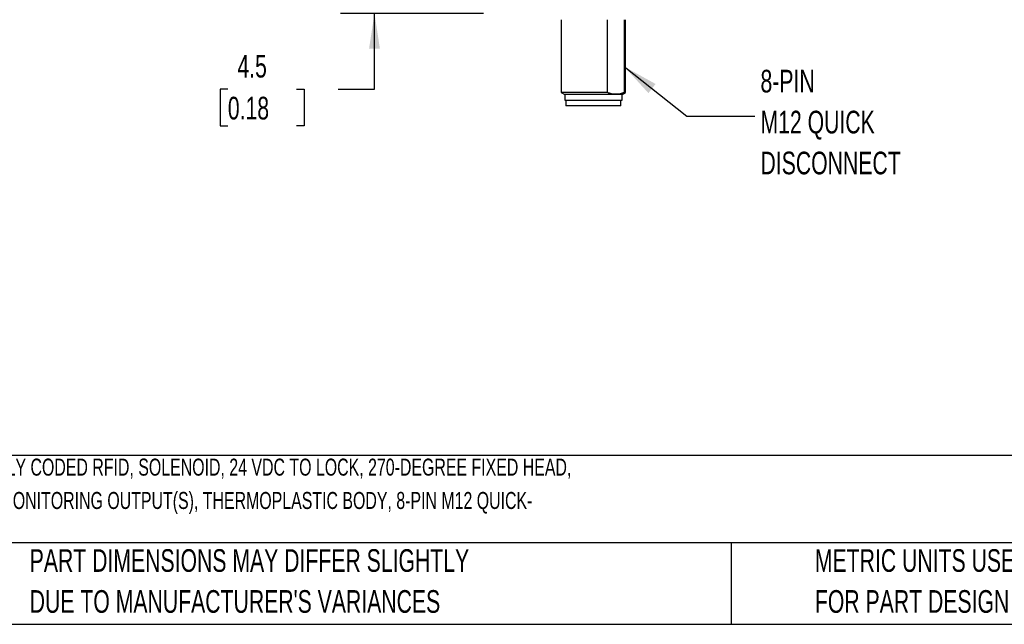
# Model space of a CAD drawing. Header units: millimetres. Extents: x 13 to 546, y 13 to 419.
# Tile 2 of 13: x 108 to 292, y 13 to 126. Entities that reach past the tile are written whole.
import ezdxf

# ---------------------------------------------------------------- set-up
doc = ezdxf.new("R2010")
doc.units = ezdxf.units.MM
doc.header["$LTSCALE"] = 2
doc.layers.add('DIMENSIONS', color=140, linetype='Continuous', lineweight=25)
doc.layers.add('TEXT', color=140, linetype='Continuous', lineweight=25)
doc.styles.add('SLDTEXTSTYLE0', font='TXT', dxfattribs={"width": 0.7})
doc.dimstyles.new('SLDDIMSTYLE1', dxfattribs={"dimtxt": 4.316016, "dimasz": 6.604, "dimexe": 0, "dimexo": 0.0625, "dimgap": 1.079004, "dimtad": 0, "dimtih": 1, "dimtoh": 1, "dimrnd": 1e-09, "dimzin": 12, "dimdsep": 46, "dimtxsty": 'SLDTEXTSTYLE0', "dimsah": 1, "dimcen": 0.09, "dimadec": 0, "dimazin": 3, "dimtfac": 1, "dimtmove": 0, "dimatfit": 0, "dimfxl": 0, "dimfrac": 2, "dimtolj": 1, "dimtzin": 12, "dimarcsym": 0})
doc.dimstyles.new('SLDDIMSTYLE4', dxfattribs={"dimtxt": 0.18, "dimasz": 6.604, "dimexe": 0, "dimexo": 0.0625, "dimgap": 0, "dimtad": 0, "dimtih": 1, "dimtoh": 1, "dimdec": 0, "dimrnd": 1e-09, "dimzin": 0, "dimdsep": 46, "dimtxsty": 'Standard', "dimsah": 1, "dimcen": 0.09, "dimadec": 0, "dimazin": 0, "dimtfac": 6.604, "dimtdec": 0, "dimtofl": 0, "dimtmove": 0, "dimatfit": 3, "dimfxl": 0, "dimfrac": 2, "dimtolj": 1, "dimtzin": 0, "dimarcsym": 0})

# ---------------------------------------------------------------- blocks, each defined once
blk = doc.blocks.new('SW_NOTE_0')
at = {"layer": 'TEXT', "color": 0, "char_height": 3.175, "attachment_point": 1, "style": 'SLDTEXTSTYLE0'}
for s, insert in [('COMEPI SAFETY SWITCH, TONGUE (KEY) INTERLOCK UNIQUELY CODED RFID, SOLENOID, 24 VDC TO LOCK, 270-DEGREE FIXED HEAD,', (0, 4.09)), ('1200N HOLDING FORCE, (2) N.C. SAFETY OUTPUT(S), (1) N.C. MONITORING OUTPUT(S), THERMOPLASTIC BODY, 8-PIN M12 QUICK-', (0, -2.14))]:
    blk.add_mtext(s, dxfattribs=dict(at, insert=insert))
blk = doc.blocks.new('SW_NOTE_0_3')
at = {"layer": 'TEXT', "color": 0, "char_height": 4.2333, "attachment_point": 1, "style": 'SLDTEXTSTYLE0'}
for s, insert in [('PART DIMENSIONS MAY DIFFER SLIGHTLY', (0, 5.46)), ("DUE TO MANUFACTURER'S VARIANCES", (0, -2.19))]:
    blk.add_mtext(s, dxfattribs=dict(at, insert=insert))
blk = doc.blocks.new('SW_NOTE_0_6')
at = {"layer": 'TEXT', "color": 0, "char_height": 4.2333, "attachment_point": 1, "style": 'SLDTEXTSTYLE0'}
for s, insert in [('METRIC UNITS USED', (0, 5.46)), ('FOR PART DESIGN', (0, -2.19))]:
    blk.add_mtext(s, dxfattribs=dict(at, insert=insert))
blk = doc.blocks.new('_D_4')
at = {"layer": 'DIMENSIONS'}
for p, q in [((174.67, 131.3), (174.67, 144)), ((192.82, 131.3), (168.32, 131.3)), ((195.02, 126.8), (168.32, 126.8)), ((174.67, 112.63), (174.67, 126.8)), ((147.26, 112.63), (145.81, 112.63)), ((145.81, 112.63), (145.81, 105.77)), ((160.08, 112.63), (161.53, 112.63)), ((161.53, 112.63), (161.53, 105.77)), ((167.86, 112.63), (174.67, 112.63)), ((145.81, 105.77), (147.26, 105.77)), ((161.53, 105.77), (160.08, 105.77))]:
    blk.add_line(p, q, dxfattribs=at)
for points in [[(174.67, 131.3), (175.68, 137.9), (173.65, 137.9)], [(174.67, 126.8), (173.65, 120.2), (175.68, 120.2)]]:
    blk.add_solid(points, dxfattribs=at)
at = {"layer": 'DIMENSIONS', "char_height": 4.233, "attachment_point": 1, "style": 'SLDTEXTSTYLE0'}
for s, insert in [('4.5', (149.05, 119.05)), ('0.18', (147.26, 111.22))]:
    blk.add_mtext(s, dxfattribs=dict(at, insert=insert))
blk = doc.blocks.new('SW_NOTE_0_7')
at = {"layer": 'TEXT', "color": 0, "char_height": 4.233, "attachment_point": 1, "style": 'SLDTEXTSTYLE0'}
for s, insert in [('8-PIN', (1.04, 8.65)), ('M12 QUICK', (1.04, 1)), ('DISCONNECT', (1.04, -6.64))]:
    blk.add_mtext(s, dxfattribs=dict(at, insert=insert))

msp = doc.modelspace()

# ---------------------------------------------------------------- linework, layer by layer
for p, q in [((209.578, 125.619), (209.578, 111.994)), ((218.2, 111.994), (218.2, 125.619)), ((221.339, 125.619), (221.339, 111.994)), ((221.578, 111.994), (221.578, 125.619)), ((209.578, 111.994), (210.228, 111.619)), ((218.2, 111.994), (209.578, 111.994)), ((210.228, 111.619), (210.228, 110.619)), ((220.928, 111.619), (210.228, 111.619)), ((210.228, 110.619), (220.928, 110.619)), ((210.428, 110.619), (210.428, 109.519)), ((220.728, 109.519), (220.728, 110.619)), ((220.928, 111.619), (221.578, 111.994)), ((220.928, 110.619), (220.928, 111.619)), ((221.578, 111.994), (221.339, 111.994)), ((220.728, 109.519), (210.428, 109.519))]:
    msp.add_line(p, q)
msp.add_open_spline([(221.339, 111.994), (220.823, 111.806), (220.302, 111.697), (219.512, 111.696), (219.246, 111.722), (218.719, 111.825), (218.459, 111.9), (218.2, 111.994)], degree=3, knots=[0, 0, 0, 0, 0.5, 0.5, 0.75, 0.75, 1, 1, 1, 1])
at = {"layer": 'TEXT'}
for p, q in [((546.1, 44.252), (12.7, 44.252)), ((546.1, 27.94), (12.7, 27.94)), ((241.293, 27.94), (241.293, 12.7)), ((12.7, 12.7), (546.1, 12.7))]:
    msp.add_line(p, q, dxfattribs=at)

# ---------------------------------------------------------------- block references
for name, p in [('SW_NOTE_0_7', (245.754, 107.613)), ('SW_NOTE_0', (15.931, 39.554)), ('SW_NOTE_0_3', (110.239, 21.271)), ('SW_NOTE_0_6', (256.957, 21.271))]:
    msp.add_blockref(name, p, dxfattribs=at)

# ---------------------------------------------------------------- dimensions: what is measured, and where the dimension line sits
at = {"layer": 'DIMENSIONS'}
dim = msp.add_linear_dim(base=(174.665, 126.801), p1=(195.358, 131.301), p2=(197.558, 126.801), angle=90, dimstyle='SLDDIMSTYLE1', dxfattribs=at)
dim.commit()
dim.dimension.update_dxf_attribs({"geometry": '_D_4', "text_midpoint": (174.665, 112.626), "dimtype": 160})

# ---------------------------------------------------------------- leaders
at = {"layer": 'TEXT'}
msp.add_leader([(221.339, 116.85), (233.054, 107.613), (245.754, 107.613)], dimstyle='SLDDIMSTYLE4', dxfattribs=at)

doc.saveas('drawing.dxf')
